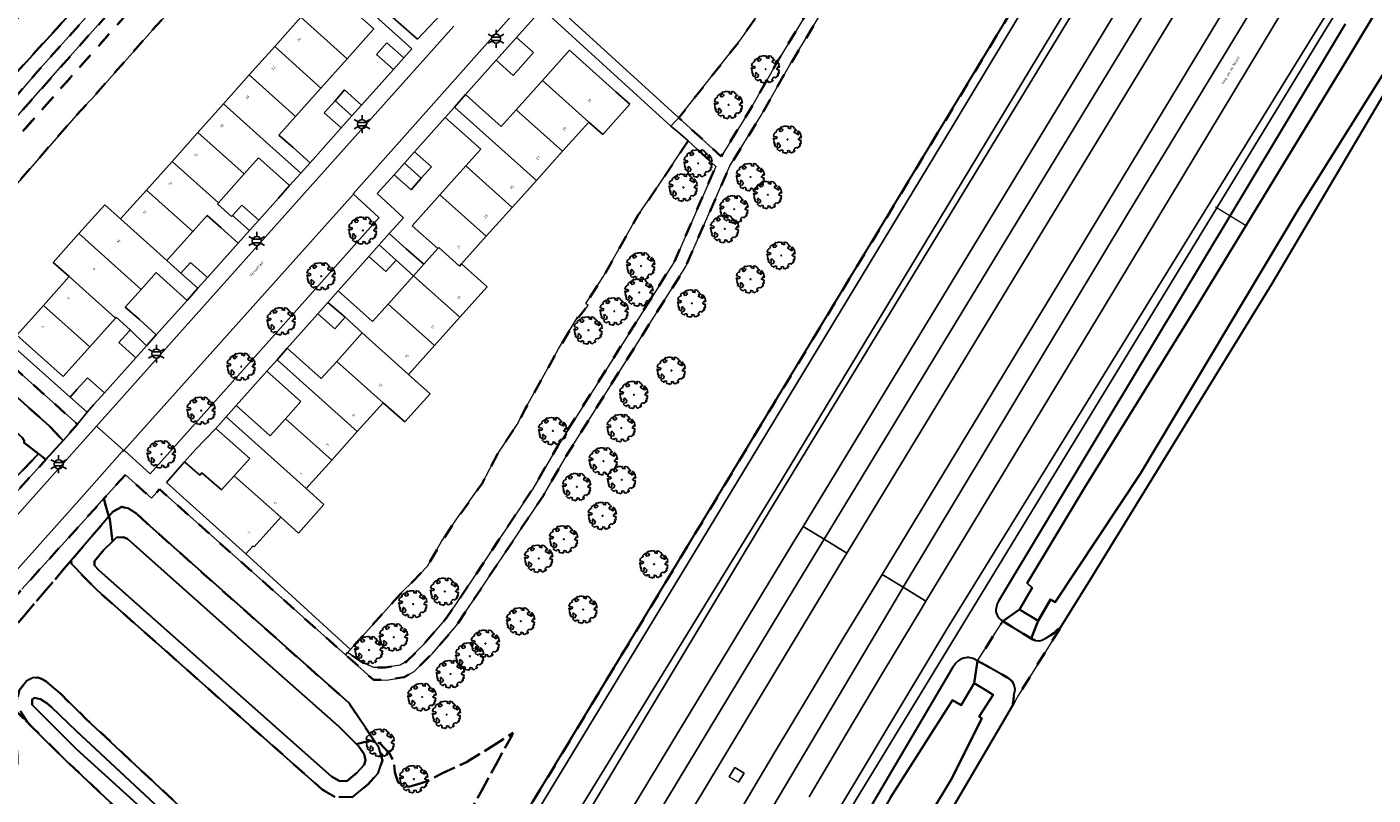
# Model space of a CAD drawing. Extents: x 105780 to 185197, y 477999 to 525027.
# Tile 211 of 256: x 108722 to 108912, y 479267 to 479376. Entities that reach past the tile are written whole.
import ezdxf
from ezdxf.enums import TextEntityAlignment as Align

# ---------------------------------------------------------------- set-up
doc = ezdxf.new("R2010")
doc.units = 0
doc.linetypes.add('XX-HIDDEN', pattern=[4, 2, -2])
for name, color, linetype, lineweight in [('B-GV-GR-BOOM-S', 252, 'Continuous', 25), ('B-GV-GR-MATERIAALGRENS-G', 252, 'XX-HIDDEN', 35), ('B-RO-IE-MEUBILAIR_WEGMEUBILAIR-S', 252, 'Continuous', 25), ('B-WE-GW-WATERGANG_SLOOT_INSTEEK-G', 252, 'Continuous', 30), ('B-XX-KG-KADASTRAAL_BEBOUWING-G', 252, 'Continuous', 20), ('B1-WE-GK-BESCHOEIING-G', 130, 'GK-BESCHOEIING', 35), ('B1-WE-GW-TALUD_KRUIN-G', 252, 'Continuous', 25), ('B1-WE-KW-KUNSTWERK_DUIKER-G', 170, 'Continuous', 18), ('B1-WE-KW-KUNSTWERK_GELUIDSWERING_SCHERM-G', 170, 'Continuous', 18), ('B1-WE-OG-BEBOUWING-T18', 7, 'Continuous', 18), ('B1-WE-OG-TERREIN_ERF-GV', 252, 'Continuous', 18), ('B1-WE-OG-TOPOGRAFIE-T18', 10, 'Continuous', 18), ('B1-WE-OG-WEG-GV', 7, 'Continuous', 18), ('B1-WE-VH-VERHARDING_ASFALT-GV', 252, 'Continuous', 18), ('B1-WE-VH-VERHARDING_BETONSTRAATSTEEN-GV', 252, 'Continuous', 18), ('B1-WE-VH-VERHARDING_HALFVERHARDING_SCHELP-GV', 252, 'Continuous', 18), ('B1-WE-VH-VERHARDING_OPEN-GV', 252, 'Continuous', 18), ('B1-WE-VH-VERHARDING_TEGEL-GV', 252, 'Continuous', 18)]:
    doc.layers.add(name, color=color, linetype=linetype, lineweight=lineweight)
doc.styles.add('NLCS-ISO', font='NLCS-ISO.ttf')
doc.styles.add('NLCS-ISO-M200-T18', font='NLCS-ISO.ttf', dxfattribs={"height": 0.36})
doc.linetypes.add('GK-BESCHOEIING', pattern='A,30,-5,[1,NLCS.SHX,S=1,R=0,X=0,Y=0],-5', length=40)

# ---------------------------------------------------------------- blocks, each defined once
blk = doc.blocks.new('B-SIE-WEG_LICHTMAST-SO')
at = {"ltscale": 0.1}
for p, q in [((-1.1, 0.63), (-2.19, 1.27)), ((0, 1.27), (0, 2.53)), ((1.1, 0.63), (2.19, 1.27)), ((-1.1, -0.63), (-2.19, -1.27)), ((0, -1.27), (0, -2.53)), ((1.1, -0.63), (2.19, -1.27))]:
    blk.add_line(p, q, dxfattribs=at)
at = {"flags": 128}
for points in [[(-1.16, 0.5), (1.16, 0.5)], [(-1.16, -0.5), (1.16, -0.5)]]:
    blk.add_lwpolyline(points, dxfattribs=at)
at = {"ltscale": 0.1}
blk.add_circle((0, 0), 1.27, dxfattribs=at)
at = {"style": 'NLCS-ISO'}
blk.add_attdef('TYPE', text='', height=1.8, dxfattribs=at).set_placement((0, 2.53), align=Align.BOTTOM_CENTER)
blk = doc.blocks.new('B-SGR-BOOM_06')
at = {"linetype": 'Continuous', "flags": 128}
blk.add_lwpolyline([(1.08, 1.41), (1.01, 1.58), (0.88, 1.63), (0.78, 1.81), (0.51, 1.88), (0.34, 1.81), (0.44, 1.71), (0.43, 1.52), (0.09, 1.59), (0.14, 1.73), (0.07, 1.88), (-0.06, 1.84), (-0.19, 1.88), (-0.46, 1.86), (-0.6, 1.79), (-0.78, 1.83), (-1.02, 1.64), (-0.85, 1.56), (-0.8, 1.46), (-0.63, 1.37), (-0.8, 1.16), (-1.02, 1.11), (-1.17, 1.24), (-1.05, 1.29), (-1.15, 1.54), (-1.45, 1.37), (-1.6, 1.21), (-1.52, 1.14), (-1.6, 1.01), (-1.77, 0.94), (-1.89, 0.82), (-2, 0.49), (-1.55, 0.37), (-1.48, 0.22), (-1.6, 0.12), (-1.8, 0.12), (-1.84, 0.22), (-2.04, 0.15), (-1.9, -0.07), (-1.97, -0.15), (-1.89, -0.22), (-1.95, -0.4), (-1.81, -0.47), (-1.89, -0.62), (-1.77, -0.64), (-1.72, -0.68), (-1.85, -0.84), (-1.57, -1.07), (-1.47, -0.97), (-1.38, -0.79), (-1.45, -0.7), (-1.37, -0.47), (-1.25, -0.54), (-1.12, -0.7), (-1, -0.8), (-1.12, -1.12), (-1.37, -1.17), (-1.47, -1.36), (-1.33, -1.51), (-1.13, -1.56), (-1.11, -1.61), (-1.08, -1.66), (-0.93, -1.49), (-0.73, -1.49), (-0.63, -1.56), (-0.68, -1.71), (-0.68, -1.84), (-0.46, -1.89), (-0.24, -1.88), (-0.19, -1.98), (-0.09, -1.86), (0.04, -1.79), (-0.02, -1.6), (0.11, -1.56), (0.31, -1.61), (0.34, -1.84), (0.46, -1.83), (0.58, -1.89), (0.83, -1.69), (0.95, -1.74), (0.93, -1.66), (1.06, -1.59), (0.96, -1.49), (0.85, -1.46), (1.03, -1.29), (1.05, -1.19), (1.26, -1.14), (1.42, -1.22), (1.51, -1.12), (1.51, -1.05), (1.65, -1.05), (1.65, -0.95), (1.78, -0.91), (1.78, -0.82), (1.63, -0.82), (1.82, -0.64), (1.7, -0.57), (1.85, -0.62), (1.9, -0.5), (1.82, -0.37), (1.93, -0.18), (1.87, -0.1), (1.7, -0.1), (1.5, 0.03), (1.63, 0.12), (1.75, 0.34), (1.82, 0.24), (1.95, 0.29), (1.87, 0.57), (1.88, 0.75), (1.8, 0.79), (1.67, 1.06), (1.53, 1.21), (1.35, 1.04), (1.47, 0.97), (1.57, 0.72), (1.41, 0.69), (1.33, 0.85), (1.2, 0.82), (1.06, 0.92), (0.9, 1.01), (0.98, 1.07), (0.93, 1.17), (1.01, 1.27), (1.15, 1.22), (1.26, 1.29)], close=True, dxfattribs=at)
blk.add_circle((0, 0), 0.06)
at = {"style": 'NLCS-ISO'}
blk.add_attdef('SOORT', text='', height=0.3, dxfattribs=at).set_placement((0, -0.36), align=Align.TOP_CENTER)

msp = doc.modelspace()

# ---------------------------------------------------------------- linework, layer by layer
at = {"layer": 'B-GV-GR-MATERIAALGRENS-G', "flags": 128}
for points in [[(108881.151, 479469.496), (108878.374, 479472.134), (108873.506, 479466.482), (108873.971, 479466.257), (108874.591, 479465.701), (108871.03, 479461.616), (108870.36, 479462.218), (108869.977, 479462.562), (108869.904, 479462.481), (108870.105, 479461.933), (108870.461, 479460.963), (108863.286, 479452.732), (108860.179, 479449.141), (108864.919, 479444.948), (108863.118, 479441.95), (108856.614, 479431.305), (108855.991, 479430.234), (108857.419, 479428.948), (108855.488, 479425.644), (108854.08, 479426.898), (108853.242, 479425.501), (108854.665, 479424.235), (108853.073, 479422.304), (108851.934, 479423.319), (108848.883, 479418.231), (108849.159, 479417.985), (108850.073, 479417.171), (108847.872, 479415.783), (108847.574, 479416.048), (108847.394, 479415.748), (108843.992, 479407.458), (108833.164, 479392.037), (108832.282, 479389.52), (108830.903, 479387.313), (108827.382, 479381.13), (108827.216, 479379.795), (108825.49, 479377.634), (108822.768, 479373.717), (108814.112, 479362.757), (108820.067, 479357.323), (108824.148, 479363.932), (108828.19, 479371.022), (108832.522, 479378.186), (108842.758, 479394.321), (108846.08, 479399.973), (108849.45, 479406.18), (108852.197, 479410.951), (108855.382, 479415.786), (108857.48, 479419.463), (108859.157, 479422.558), (108861.358, 479425.572), (108863.312, 479428.122), (108865.976, 479431.931), (108867.929, 479435.556), (108870.764, 479441.193), (108872.713, 479447.03), (108875.331, 479454.384), (108878.796, 479463.816)], [(108906.824, 479453.69), (108883.325, 479470.012), (108883.196, 479469.86), (108880.426, 479463.179), (108874.367, 479446.459), (108872.384, 479440.519), (108869.481, 479434.748), (108867.468, 479431.011), (108864.724, 479427.088), (108860.64, 479421.621), (108856.874, 479414.87), (108853.687, 479410.032), (108850.978, 479405.326), (108847.604, 479399.112), (108844.252, 479393.41), (108834.009, 479377.263), (108829.699, 479370.136), (108825.653, 479363.039), (108821.274, 479355.98), (108815.086, 479341.839), (108798.533, 479315.626), (108795.066, 479309.646), (108782.847, 479291.36), (108779.47, 479287.42), (108776.897, 479284.866), (108775.496, 479284.084), (108773.014, 479283.667), (108771.193, 479283.7), (108767.264, 479287.197), (108741.073, 479310.511), (108739.941, 479309.239), (108736.291, 479312.542), (108733.301, 479309.235), (108733.254, 479309.183), (108733.966, 479306.682), (108734.549, 479307.362), (108735.765, 479308.018), (108736.732, 479307.805), (108737.911, 479307.044), (108738.497, 479306.493), (108739.771, 479305.296), (108767.71, 479280.441), (108771.403, 479274.95), (108772.112, 479274.722), (108773.423, 479273.364), (108774.085, 479271.952), (108774.189, 479270.719), (108774.658, 479269.237), (108776.157, 479268.649), (108778.784, 479269.463), (108780.994, 479270.606), (108784.266, 479272.107), (108790.827, 479276.224), (108781.112, 479258.471), (108780.82, 479256.884), (108781.214, 479255.725), (108781.667, 479254.762), (108785.214, 479252.716), (108786.715, 479255.195), (108795.441, 479269.612), (108799.15, 479275.74), (108827.249, 479322.165), (108840.168, 479343.51), (108872.725, 479397.3), (108882.489, 479413.432)], [(108602.441, 479416.107), (108602.387, 479417.106), (108602.355, 479417.105), (108589.408, 479416.308), (108594.067, 479412.135), (108643.72, 479367.666), (108666.711, 479347.2), (108681.874, 479333.36), (108704.788, 479312.808), (108706.667, 479311.216), (108712.98, 479305.573), (108715.08, 479303.841), (108715.764, 479304.573), (108720.769, 479309.926), (108725.12, 479314.69), (108724.084, 479315.494), (108718.889, 479310.117), (108714.88, 479305.391), (108713.632, 479306.332), (108707.324, 479311.97), (108705.445, 479313.562), (108682.545, 479334.102), (108667.381, 479347.942), (108591.86, 479415.457)], [(108730.038, 479370.079), (108751.945, 479394.717), (108750.461, 479396.058), (108728.543, 479371.408), (108722.969, 479365.138), (108710.633, 479351.102), (108709.146, 479349.217), (108708.941, 479348.494), (108708.891, 479348.005), (108709.433, 479340.435), (108711.293, 479342.46), (108710.898, 479347.974), (108710.913, 479348.117), (108710.962, 479348.29), (108712.17, 479349.822), (108724.468, 479363.813)], [(108755.452, 479391.55), (108752.317, 479394.381), (108751.945, 479394.717), (108730.038, 479370.079), (108724.468, 479363.813), (108712.17, 479349.822), (108710.962, 479348.29), (108710.913, 479348.117), (108710.898, 479347.974), (108711.293, 479342.46), (108711.97, 479343.197), (108713.661, 479345.037), (108717.993, 479349.996), (108719.793, 479352.075), (108729.335, 479363.046), (108731.253, 479365.085), (108731.63, 479365.486), (108740.053, 479375.059), (108743.903, 479379.257)], [(108746.791, 479394.855), (108744.38, 479395.237), (108727.093, 479375.843), (108711.886, 479359.124), (108713.634, 479357.369), (108723.883, 479369.201)], [(108815.434, 479359.495), (108811.346, 479353.364), (108808.374, 479349.024), (108803.485, 479340.394), (108801.042, 479336.639), (108801.348, 479336.374), (108799.985, 479334.688), (108799.909, 479334.754), (108797.195, 479330.24), (108796.293, 479328.612), (108792.528, 479321.813), (108791.371, 479319.616), (108788.594, 479315.442), (108786.462, 479311.31), (108785.823, 479310.416), (108783.104, 479306.615), (108782.481, 479305.743), (108782.411, 479305.645), (108780.76, 479303.141), (108778.753, 479299.694), (108776.611, 479297.414), (108775.3, 479296.153), (108772.956, 479293.558), (108767.924, 479287.966), (108767.545, 479287.525), (108769.691, 479286.085), (108771.24, 479285.45), (108772.884, 479285.42), (108774.908, 479285.76), (108775.835, 479286.277), (108778.187, 479288.612), (108781.453, 479292.423), (108785.496, 479298.407), (108793.578, 479310.569), (108797.037, 479316.535), (108804.823, 479328.786), (108813.535, 479342.66), (108819.342, 479355.929)], [(108704.018, 479352.962), (108702.554, 479351.276), (108703.225, 479350.026), (108704.49, 479338.509), (108705.065, 479337.702), (108706.102, 479335.958), (108712.61, 479330.967), (108725.62, 479319.367), (108727.516, 479317.366), (108729.553, 479319.641), (108719.154, 479328.966), (108708.638, 479338.397), (108708.232, 479338.872), (108707.752, 479339.671), (108707.62, 479340.236), (108707.035, 479347.54), (108706.878, 479348.381), (108706.587, 479349.381), (108706.327, 479349.877), (108704.771, 479351.781)], [(108733.966, 479306.682), (108733.254, 479309.183), (108731.937, 479307.726), (108721.726, 479296.435), (108715.961, 479289.938), (108716.935, 479288.694), (108718.334, 479286.482), (108718.853, 479285.233), (108719.76, 479281.992), (108720.116, 479280.094), (108723.142, 479277.104), (108722.496, 479277.794), (108721.499, 479279.315), (108721.097, 479280.863), (108720.917, 479282.551), (108720.047, 479286.248), (108718.887, 479289.003), (108728.662, 479300.491)], [(108728.662, 479300.491), (108718.887, 479289.003), (108720.047, 479286.248), (108720.917, 479282.551), (108721.097, 479280.863), (108721.338, 479282.197), (108722.448, 479283.578), (108723.291, 479283.991), (108723.963, 479284.009), (108724.496, 479283.833), (108725.085, 479283.523), (108727.108, 479281.801), (108730.837, 479278.13), (108748.742, 479261.429), (108767.636, 479244.503), (108769.094, 479243.325), (108770.241, 479242.076), (108769.946, 479239.733), (108768.27, 479238.226), (108766.147, 479238.375), (108764.712, 479239.121), (108763.059, 479240.285), (108768.589, 479235.146), (108769.858, 479236.447), (108771.381, 479237.414), (108772.915, 479237.371), (108773.87, 479237.088), (108774.569, 479236.461), (108775.076, 479235.476), (108783.192, 479249.276), (108785.214, 479252.716), (108781.667, 479254.762), (108781.214, 479255.725), (108780.82, 479256.884), (108781.112, 479258.471), (108790.827, 479276.224), (108784.266, 479272.107), (108780.994, 479270.606), (108778.784, 479269.463), (108776.157, 479268.649), (108774.658, 479269.237), (108774.189, 479270.719), (108774.085, 479271.952), (108773.423, 479273.364), (108772.112, 479274.722), (108771.403, 479274.95), (108771.928, 479274.171), (108772.425, 479272.35), (108771.837, 479270.575), (108770.41, 479269.006), (108768.243, 479267.17), (108765.724, 479267.242), (108763.958, 479268.281), (108732.306, 479296.309), (108728.709, 479300.005)], [(108867.778, 479291.041), (108867.617, 479290.875), (108867.234, 479290.625), (108866.838, 479290.273), (108866.352, 479289.92), (108865.717, 479289.558), (108865.15, 479289.27), (108864.821, 479289.199), (108864.288, 479289.228), (108863.92, 479289.38), (108863.679, 479289.526), (108859.66, 479291.96), (108856.131, 479286.374), (108860.272, 479284.037), (108860.48, 479283.92), (108860.873, 479283.618), (108861.033, 479283.428), (108861.27, 479282.983), (108861.413, 479282.334), (108861.212, 479281.437), (108861.192, 479280.894), (108861.018, 479280.048), (108861.888, 479281.536)], [(108703.832, 479234.59), (108713.515, 479245.147), (108717.742, 479250.03), (108722.436, 479255.221), (108725.59, 479258.633), (108727.955, 479261.299), (108731.776, 479265.218), (108732.409, 479265.784), (108733.084, 479266.2), (108734.053, 479266.132), (108734.906, 479265.764), (108727.92, 479272.371), (108723.142, 479277.104), (108720.116, 479280.094), (108720.406, 479278.547), (108720.993, 479275.068), (108721.139, 479272.827), (108721.096, 479270.865), (108720.845, 479269.254), (108720.488, 479267.621), (108719.249, 479264.837), (108718.11, 479263.423), (108714.944, 479259.765), (108693.493, 479237.2), (108687.722, 479230.798), (108685.598, 479228.18), (108681.697, 479222.816), (108679.448, 479219.393), (108673.104, 479208.601), (108666.623, 479197.387), (108665.372, 479195.413), (108663.676, 479193.025), (108661.578, 479190.47), (108659.736, 479188.409), (108657.911, 479186.532), (108656.861, 479185.535), (108658.158, 479184.28), (108658.259, 479184.459), (108659.244, 479185.663), (108667.147, 479193.933), (108674.772, 479202.015), (108684.764, 479213.391), (108689.989, 479218.865)]]:
    msp.add_lwpolyline(points, close=True, dxfattribs=at)
at = {"layer": 'B-WE-GW-WATERGANG_SLOOT_INSTEEK-G', "flags": 128}
for points in [[(108982.534, 479492.618), (108955.303, 479448.682), (108925.202, 479399.475), (108908.529, 479371.673), (108887.051, 479336.41), (108871.144, 479310.695), (108863.097, 479297.28), (108863.8, 479296.63), (108862.02, 479293.6), (108864.63, 479291.99), (108866.38, 479295.02), (108867.056, 479294.609), (108879.049, 479312.736), (108901.273, 479349.903), (108915.665, 479372.88), (108918.73, 479377.58), (108918.975, 479378.712), (108950.291, 479430.802), (108969.212, 479462.195), (109000, 479512.146)], [(108711.886, 479359.124), (108727.093, 479375.843), (108744.38, 479395.237), (108745.173, 479396.127), (108745.227, 479397.528), (108742.831, 479399.747), (108741.963, 479400.436), (108741.519, 479400.601), (108741.134, 479400.394), (108740.757, 479399.992), (108740.707, 479399.502), (108740.471, 479398.714), (108740.064, 479397.966), (108739.732, 479397.357), (108738.009, 479395.22), (108731.694, 479388.499), (108715.178, 479370.093)], [(108907.83, 479375.948), (108906.83, 479374.31), (108859.05, 479294.77), (108858.97, 479294.577), (108858.899, 479294.38), (108858.836, 479294.181), (108858.782, 479293.979), (108858.736, 479293.775), (108858.699, 479293.569), (108858.688, 479293.47), (108858.687, 479293.37), (108858.694, 479293.27), (108858.722, 479293.122), (108858.816, 479292.878), (108858.923, 479292.683), (108859.051, 479292.5), (108859.201, 479292.327), (108859.373, 479292.166), (108859.66, 479291.96), (108862.02, 479293.6), (108863.8, 479296.63), (108863.097, 479297.28), (108871.144, 479310.695), (108887.051, 479336.41), (108908.529, 479371.673), (108925.202, 479399.475)], [(108915.665, 479372.88), (108901.273, 479349.903), (108879.049, 479312.736), (108867.056, 479294.609), (108866.38, 479295.02), (108864.63, 479291.99), (108863.679, 479289.526), (108863.92, 479289.38), (108864.288, 479289.228), (108864.821, 479289.199), (108865.15, 479289.27), (108865.717, 479289.558), (108866.352, 479289.92), (108866.838, 479290.273), (108867.234, 479290.625), (108867.617, 479290.875), (108867.778, 479291.041), (108871.956, 479297.784), (108897.557, 479339.448), (108915.609, 479370.022)], [(108718.889, 479310.117), (108724.084, 479315.494), (108721.994, 479317.075)], [(108768.243, 479267.17), (108770.41, 479269.006), (108771.837, 479270.575), (108772.425, 479272.35), (108771.928, 479274.171), (108771.403, 479274.95), (108770.731, 479275.167), (108768.785, 479274.646), (108769.097, 479274.335), (108769.848, 479273.219), (108770.068, 479272.413), (108769.845, 479271.739), (108768.839, 479270.633), (108767.444, 479269.451), (108766.369, 479269.482), (108765.291, 479270.116), (108732.595, 479299.068), (108731.954, 479299.796), (108731.935, 479300.414), (108733.237, 479301.968), (108734.485, 479303.18), (108734.078, 479306.29), (108733.966, 479306.682), (108728.662, 479300.491), (108728.709, 479300.005), (108732.306, 479296.309), (108763.958, 479268.281), (108765.724, 479267.242)], [(108831.951, 479230.377), (108861.018, 479280.048), (108861.192, 479280.894), (108861.212, 479281.437), (108861.413, 479282.334), (108861.27, 479282.983), (108861.033, 479283.428), (108860.873, 479283.618), (108860.48, 479283.92), (108860.272, 479284.037), (108856.131, 479286.374), (108855.63, 479283.25), (108856.592, 479282.663), (108857.188, 479282.297), (108858.33, 479281.6), (108856.35, 479278.54), (108856.744, 479278.28), (108852.404, 479269.685), (108823.62, 479221.847)], [(108843.894, 479267.155), (108852.593, 479280.841), (108853.82, 479280.15), (108855.63, 479283.25), (108856.131, 479286.374), (108855.52, 479286.68), (108855.313, 479286.758), (108855.098, 479286.81), (108854.878, 479286.836), (108854.65, 479286.837), (108854.422, 479286.812), (108854.2, 479286.76), (108853.898, 479286.649), (108853.614, 479286.499), (108853.353, 479286.312), (108853.083, 479286.063), (108852.882, 479285.772), (108852.64, 479285.48), (108835.475, 479256.335)], [(108721.499, 479279.315), (108722.496, 479277.794), (108723.142, 479277.104), (108727.92, 479272.371), (108734.906, 479265.764), (108735.959, 479264.853), (108737.976, 479263.107), (108763.059, 479240.285), (108764.712, 479239.121), (108766.147, 479238.375), (108768.27, 479238.226), (108769.946, 479239.733), (108770.241, 479242.076), (108769.094, 479243.325), (108767.636, 479244.503), (108748.742, 479261.429), (108730.837, 479278.13), (108727.108, 479281.801), (108725.085, 479283.523), (108724.496, 479283.833), (108723.963, 479284.009), (108723.291, 479283.991), (108722.448, 479283.578), (108721.338, 479282.197)]]:
    msp.add_lwpolyline(points, dxfattribs=at)
for points in [[(108712.61, 479330.967), (108706.102, 479335.958), (108705.065, 479337.702), (108704.49, 479338.509), (108703.225, 479350.026), (108702.554, 479351.276), (108700.748, 479348.776), (108702.06, 479335.93), (108702.656, 479335.086), (108721.793, 479317.768), (108722.052, 479317.305), (108721.994, 479317.075), (108724.084, 479315.494), (108725.12, 479314.69), (108727.516, 479317.366), (108725.62, 479319.367)], [(108739.771, 479305.296), (108738.497, 479306.493), (108737.911, 479307.044), (108736.732, 479307.805), (108735.765, 479308.018), (108734.549, 479307.362), (108733.966, 479306.682), (108734.078, 479306.29), (108734.485, 479303.18), (108735.021, 479303.7), (108735.98, 479303.746), (108736.605, 479303.537), (108754.613, 479287.47), (108766.31, 479277.112), (108768.785, 479274.646), (108770.731, 479275.167), (108771.403, 479274.95), (108767.71, 479280.441)], [(108754.613, 479287.47), (108736.605, 479303.537), (108735.98, 479303.746), (108735.021, 479303.7), (108734.485, 479303.18), (108733.237, 479301.968), (108731.935, 479300.414), (108731.954, 479299.796), (108732.595, 479299.068), (108765.291, 479270.116), (108766.369, 479269.482), (108767.444, 479269.451), (108768.839, 479270.633), (108769.845, 479271.739), (108770.068, 479272.413), (108769.848, 479273.219), (108769.097, 479274.335), (108768.785, 479274.646), (108766.31, 479277.112)], [(108859.66, 479291.96), (108863.679, 479289.526), (108864.63, 479291.99), (108862.02, 479293.6)], [(108853.82, 479280.15), (108852.593, 479280.841), (108843.894, 479267.155), (108830.87, 479244.334), (108824.815, 479233.128), (108821.982, 479226.788), (108820.641, 479222.807), (108820.344, 479221.804), (108820.449, 479221.084), (108820.918, 479220.789), (108821.587, 479220.6), (108822.516, 479220.628), (108823.125, 479220.779), (108823.139, 479220.809), (108823.62, 479221.847), (108852.404, 479269.685), (108856.744, 479278.28), (108856.35, 479278.54), (108858.33, 479281.6), (108857.188, 479282.297), (108856.592, 479282.663), (108855.63, 479283.25)], [(108723.495, 479281.158), (108724.349, 479280.989), (108725.218, 479280.409), (108725.902, 479279.846), (108729.355, 479276.542), (108747.277, 479259.825), (108766.245, 479242.832), (108767.578, 479241.764), (108767.96, 479241.348), (108767.892, 479240.807), (108767.503, 479240.457), (108766.749, 479240.51), (108765.843, 479240.981), (108764.423, 479241.981), (108745.473, 479259.359), (108729.419, 479273.944), (108723.183, 479280.171), (108723.175, 479280.92)], [(108729.355, 479276.542), (108725.902, 479279.846), (108725.218, 479280.409), (108724.349, 479280.989), (108723.495, 479281.158), (108723.175, 479280.92), (108723.183, 479280.171), (108729.419, 479273.944), (108745.473, 479259.359), (108764.423, 479241.981), (108765.843, 479240.981), (108766.749, 479240.51), (108767.503, 479240.457), (108767.892, 479240.807), (108767.96, 479241.348), (108767.578, 479241.764), (108766.245, 479242.832), (108747.277, 479259.825)]]:
    msp.add_lwpolyline(points, close=True, dxfattribs=at)
at = {"layer": 'B-XX-KG-KADASTRAAL_BEBOUWING-G', "flags": 128}
for points in [[(108764.7, 479381.082), (108762.624, 479382.937), (108758.992, 479378.725), (108760.959, 479376.894), (108767.47, 479371.055), (108771.222, 479375.254)], [(108760.959, 479376.894), (108757.281, 479372.778), (108763.79, 479366.937), (108767.47, 479371.055)], [(108773.97, 479369.535), (108775.434, 479371.173), (108773.048, 479373.306), (108771.584, 479371.667)], [(108791.299, 479374.053), (108788.433, 479370.844), (108790.82, 479368.713), (108793.685, 479371.921)], [(108757.281, 479372.778), (108753.71, 479368.781), (108760.232, 479362.954), (108763.79, 479366.937)], [(108794.924, 479368.002), (108801.439, 479362.167), (108803.415, 479360.398), (108807.227, 479364.654), (108805.251, 479366.424), (108798.736, 479372.259)], [(108760.232, 479362.954), (108753.71, 479368.781), (108750.091, 479364.731), (108756.59, 479358.877), (108760.942, 479354.955), (108762.255, 479356.425), (108759.869, 479358.557), (108757.886, 479360.328)], [(108794.924, 479368.002), (108791.245, 479363.894), (108797.76, 479358.059), (108801.439, 479362.167)], [(108765.769, 479365.16), (108768.151, 479363.023), (108769.504, 479364.537), (108767.118, 479366.669)], [(108791.245, 479363.894), (108789.14, 479361.543), (108786.516, 479363.892), (108784.129, 479366.024), (108782.561, 479364.268), (108794.081, 479353.951), (108797.76, 479358.059)], [(108750.091, 479364.731), (108746.472, 479360.68), (108752.994, 479354.853), (108755.018, 479357.118), (108757, 479355.347), (108759.387, 479353.215), (108760.942, 479354.955), (108756.59, 479358.877)], [(108765.769, 479365.16), (108764.249, 479363.459), (108766.635, 479361.326), (108768.151, 479363.023)], [(108782.561, 479364.268), (108781.257, 479362.808), (108783.644, 479360.676), (108786.263, 479358.331), (108784.159, 479355.982), (108790.671, 479350.143), (108794.081, 479353.951)], [(108746.472, 479360.68), (108742.853, 479356.63), (108749.376, 479350.803), (108752.994, 479354.853)], [(108742.853, 479356.63), (108739.235, 479352.58), (108745.757, 479346.753), (108747.79, 479349.028), (108749.772, 479347.258), (108752.158, 479345.126), (108753.744, 479346.9), (108751.357, 479349.032), (108751.211, 479348.868), (108749.228, 479350.639), (108749.376, 479350.803)], [(108775.517, 479356.379), (108774.068, 479354.757), (108776.454, 479352.625), (108777.903, 479354.247)], [(108776.953, 479357.987), (108775.517, 479356.379), (108777.903, 479354.247), (108779.34, 479355.856)], [(108784.159, 479355.982), (108780.516, 479351.913), (108787.038, 479346.086), (108790.671, 479350.143)], [(108739.235, 479352.58), (108735.616, 479348.529), (108742.124, 479342.686), (108745.757, 479346.753)], [(108780.516, 479351.913), (108776.625, 479347.568), (108780.215, 479344.353), (108780.348, 479344.502), (108783.295, 479341.906), (108783.568, 479342.211), (108787.038, 479346.086)], [(108735.616, 479348.529), (108733.393, 479350.525), (108729.76, 479346.478), (108731.997, 479344.479), (108738.486, 479338.614), (108740.596, 479340.976), (108742.577, 479339.206), (108744.963, 479337.074), (108746.481, 479338.773), (108744.077, 479340.884), (108742.124, 479342.686)], [(108751.357, 479349.032), (108753.744, 479346.9), (108755.034, 479348.343), (108752.647, 479350.476)], [(108731.997, 479344.479), (108729.76, 479346.478), (108726.141, 479342.427), (108728.378, 479340.428), (108734.886, 479334.585), (108735.013, 479334.728), (108736.95, 479332.91), (108739.244, 479330.674), (108740.637, 479332.232), (108738.25, 479334.364), (108736.269, 479336.134), (108738.486, 479338.614)], [(108773.405, 479346.471), (108771.978, 479344.868), (108774.364, 479342.736), (108776.81, 479340.551), (108778.243, 479342.151), (108775.795, 479344.343)], [(108771.978, 479344.868), (108770.534, 479343.247), (108772.924, 479341.119), (108774.364, 479342.736)], [(108783.568, 479342.211), (108783.295, 479341.906), (108780.348, 479344.502), (108780.215, 479344.353), (108778.243, 479342.151), (108776.81, 479340.551), (108783.332, 479334.723), (108787.159, 479338.996)], [(108744.077, 479340.884), (108746.481, 479338.773), (108747.825, 479340.277), (108745.439, 479342.409)], [(108728.378, 479340.428), (108724.759, 479336.378), (108731.281, 479330.551), (108734.886, 479334.585)], [(108776.81, 479340.551), (108773.229, 479336.551), (108779.74, 479330.712), (108783.332, 479334.723)], [(108773.229, 479336.551), (108771.037, 479334.104), (108766.222, 479338.403), (108764.776, 479336.779), (108767.201, 479334.691), (108769.595, 479332.493), (108776.108, 479326.656), (108779.74, 479330.712)], [(108724.759, 479336.378), (108721.007, 479332.178), (108727.529, 479326.351), (108731.281, 479330.551)], [(108764.776, 479336.779), (108763.358, 479335.186), (108765.748, 479333.058), (108767.201, 479334.691)], [(108736.95, 479332.91), (108736.862, 479332.812), (108735.375, 479331.147), (108737.761, 479329.014), (108739.244, 479330.674)], [(108776.108, 479326.656), (108769.595, 479332.493), (108766.004, 479328.484), (108772.54, 479322.67), (108775.581, 479319.999), (108777.737, 479322.361), (108779.147, 479323.935)], [(108766.004, 479328.484), (108763.843, 479326.071), (108759.052, 479330.35), (108757.612, 479328.733), (108768.905, 479318.612), (108772.54, 479322.67)], [(108757.612, 479328.733), (108756.188, 479327.133), (108760.97, 479322.863), (108758.788, 479320.426), (108765.311, 479314.599), (108768.905, 479318.612)], [(108733.328, 479324.054), (108730.942, 479326.186), (108729.478, 479324.547), (108728.506, 479323.459), (108730.901, 479321.337), (108731.864, 479322.415)], [(108758.788, 479320.426), (108756.65, 479318.039), (108751.882, 479322.297), (108750.45, 479320.689), (108761.721, 479310.59), (108765.311, 479314.599)], [(108750.45, 479320.689), (108749.012, 479319.073), (108753.771, 479314.824), (108751.602, 479312.402), (108758.126, 479306.575), (108760.611, 479304.35), (108764.206, 479308.365), (108761.721, 479310.59)], [(108751.602, 479312.402), (108749.817, 479310.409), (108747.046, 479312.802), (108746.762, 479312.479), (108744.597, 479314.349), (108742.052, 479311.453), (108753.218, 479301.436), (108754.238, 479302.526), (108754.383, 479302.396), (108758.126, 479306.575)]]:
    msp.add_lwpolyline(points, close=True, dxfattribs=at)
at = {"layer": 'B1-WE-GK-BESCHOEIING-G', "flags": 128}
msp.add_lwpolyline([(108864.63, 479291.991), (108866.38, 479295.02)], dxfattribs=at)
at = {"layer": 'B1-WE-GW-TALUD_KRUIN-G', "flags": 128}
msp.add_lwpolyline([(108905.278, 479377.5), (108904.18, 479375.69), (108851.79, 479290.84), (108831.65, 479257.19), (108830.441, 479255.158), (108829.641, 479253.799), (108829.503, 479253.564), (108829.241, 479253.119), (108828.051, 479251.075), (108827.658, 479250.392), (108827.465, 479250.056), (108826.872, 479249.025), (108825.702, 479246.97), (108823.308, 479242.729), (108821.718, 479239.898), (108821.443, 479239.408), (108820.924, 479238.483), (108818.549, 479234.231), (108817.761, 479232.812), (108817.362, 479232.093), (108816.185, 479229.973), (108813.83, 479225.71)], dxfattribs=at)
at = {"layer": 'B1-WE-KW-KUNSTWERK_DUIKER-G', "flags": 128}
msp.add_lwpolyline([(108893.88, 479347.58), (108889.611, 479350.182)], dxfattribs=at)
at = {"layer": 'B1-WE-KW-KUNSTWERK_GELUIDSWERING_SCHERM-G', "flags": 128}
msp.add_lwpolyline([(109084.913, 479894.106), (109087.387, 479882.429), (109088.051, 479876.311), (109088.681, 479870.499), (109090.926, 479850.615), (109091.51, 479834.66), (109089.363, 479806.742), (109086.417, 479782.95), (109078.796, 479751.992), (109071.562, 479733.324), (109061.648, 479711.515), (109052.281, 479693.859), (109048.125, 479687.028), (109027.448, 479652.793), (108992.175, 479594.691), (108925.826, 479485.303), (108904.859, 479450.616), (108882.383, 479413.433), (108785.109, 479252.717), (108784.36, 479251.444), (108774.971, 479235.477), (108772.789, 479232.101), (108771.5, 479228.279), (108764.12, 479209.704)], dxfattribs=at)
at = {"layer": 'B1-WE-OG-TERREIN_ERF-GV', "flags": 128}
for points in [[(108788.429, 479386.194), (108814.112, 479362.757), (108822.768, 479373.717), (108825.49, 479377.634)], [(108764.7, 479381.082), (108771.222, 479375.254), (108767.47, 479371.055), (108763.79, 479366.937), (108760.232, 479362.954), (108757.886, 479360.328), (108759.869, 479358.557), (108762.255, 479356.425), (108766.635, 479361.326), (108764.249, 479363.459), (108765.769, 479365.16), (108767.118, 479366.669), (108769.504, 479364.537), (108773.97, 479369.535), (108771.584, 479371.667), (108773.048, 479373.306), (108775.434, 479371.173), (108776.568, 479372.442), (108766.804, 479381.295)], [(108743.903, 479379.257), (108740.053, 479375.059), (108731.63, 479365.486), (108731.253, 479365.085), (108729.335, 479363.046), (108719.793, 479352.075)], [(108709.433, 479340.435), (108728.506, 479323.459), (108729.478, 479324.547), (108730.942, 479326.186), (108733.328, 479324.054), (108737.761, 479329.014), (108735.375, 479331.147), (108736.862, 479332.812), (108736.95, 479332.91), (108735.013, 479334.728), (108734.886, 479334.585), (108731.281, 479330.551), (108727.529, 479326.351), (108721.007, 479332.178), (108724.759, 479336.378), (108728.378, 479340.428), (108726.141, 479342.427), (108729.76, 479346.478), (108733.393, 479350.525), (108735.616, 479348.529), (108739.235, 479352.58), (108742.853, 479356.63), (108746.472, 479360.68), (108750.091, 479364.731), (108753.71, 479368.781), (108757.281, 479372.778), (108760.959, 479376.894)]]:
    msp.add_lwpolyline(points, dxfattribs=at)
for points in [[(108791.371, 479319.616), (108792.528, 479321.813), (108796.293, 479328.612), (108797.195, 479330.24), (108799.909, 479334.754), (108799.985, 479334.688), (108801.348, 479336.374), (108801.042, 479336.639), (108803.485, 479340.394), (108808.374, 479349.024), (108811.346, 479353.364), (108815.434, 479359.495), (108813.957, 479360.767), (108813.01, 479361.583), (108794.903, 479378.089), (108791.299, 479374.053), (108793.685, 479371.921), (108790.82, 479368.713), (108788.433, 479370.844), (108784.129, 479366.024), (108786.516, 479363.892), (108789.14, 479361.543), (108791.245, 479363.894), (108794.924, 479368.002), (108798.736, 479372.259), (108805.251, 479366.424), (108807.227, 479364.654), (108803.415, 479360.398), (108801.439, 479362.167), (108797.76, 479358.059), (108794.081, 479353.951), (108790.671, 479350.143), (108787.038, 479346.086), (108783.568, 479342.211), (108787.159, 479338.996), (108783.332, 479334.723), (108779.74, 479330.712), (108776.108, 479326.656), (108779.147, 479323.935), (108777.737, 479322.361), (108775.581, 479319.999), (108772.54, 479322.67), (108768.905, 479318.612), (108765.311, 479314.599), (108761.721, 479310.59), (108764.206, 479308.365), (108760.611, 479304.35), (108758.126, 479306.575), (108754.383, 479302.396), (108754.238, 479302.526), (108753.218, 479301.436), (108767.924, 479287.966), (108772.956, 479293.558), (108775.3, 479296.153), (108776.611, 479297.414), (108778.753, 479299.694), (108780.76, 479303.141), (108782.411, 479305.645), (108782.481, 479305.743), (108783.104, 479306.615), (108785.823, 479310.416), (108786.462, 479311.31), (108788.594, 479315.442)], [(108784.159, 479355.982), (108786.263, 479358.331), (108783.644, 479360.676), (108781.257, 479362.808), (108776.953, 479357.987), (108779.34, 479355.856), (108777.903, 479354.247), (108776.454, 479352.625), (108774.068, 479354.757), (108771.718, 479352.126), (108775.394, 479348.704), (108773.405, 479346.471), (108775.795, 479344.343), (108778.243, 479342.151), (108780.215, 479344.353), (108776.625, 479347.568), (108780.516, 479351.913)], [(108757, 479355.347), (108755.018, 479357.118), (108752.994, 479354.853), (108749.376, 479350.803), (108749.228, 479350.639), (108751.211, 479348.868), (108751.357, 479349.032), (108752.647, 479350.476), (108755.034, 479348.343), (108757.8, 479351.438), (108759.387, 479353.215)], [(108752.158, 479345.126), (108749.772, 479347.258), (108747.79, 479349.028), (108745.757, 479346.753), (108742.124, 479342.686), (108744.077, 479340.884), (108745.439, 479342.409), (108747.825, 479340.277)], [(108776.81, 479340.551), (108774.364, 479342.736), (108772.924, 479341.119), (108770.534, 479343.247), (108766.222, 479338.403), (108771.037, 479334.104), (108773.229, 479336.551)], [(108742.577, 479339.206), (108740.596, 479340.976), (108738.486, 479338.614), (108736.269, 479336.134), (108738.25, 479334.364), (108740.637, 479332.232), (108744.963, 479337.074)], [(108769.595, 479332.493), (108767.201, 479334.691), (108765.748, 479333.058), (108763.358, 479335.186), (108759.052, 479330.35), (108763.843, 479326.071), (108766.004, 479328.484)], [(108760.97, 479322.863), (108756.188, 479327.133), (108751.882, 479322.297), (108756.65, 479318.039), (108758.788, 479320.426)], [(108749.012, 479319.073), (108746.159, 479316.1), (108744.597, 479314.349), (108746.762, 479312.479), (108747.046, 479312.802), (108749.817, 479310.409), (108751.602, 479312.402), (108753.771, 479314.824)], [(108823.3, 479270.59), (108821.999, 479271.37), (108821.219, 479270.07), (108822.52, 479269.29)]]:
    msp.add_lwpolyline(points, close=True, dxfattribs=at)
at = {"layer": 'B1-WE-OG-WEG-GV', "flags": 128}
for points in [[(108788.564, 479255.882), (108816.238, 479301.466), (108851.18, 479359.218), (108873.747, 479396.679), (108872.725, 479397.3), (108840.168, 479343.51), (108827.249, 479322.165), (108799.15, 479275.74), (108795.441, 479269.612), (108786.715, 479255.195)], [(108790.14, 479249.09), (108827.62, 479310.24), (108878.237, 479393.947), (108873.747, 479396.679), (108851.18, 479359.218), (108816.238, 479301.466), (108788.564, 479255.882)], [(108795.83, 479246.17), (108813.057, 479274.673), (108830.31, 479303.16), (108831.594, 479305.271), (108856.366, 479345.996), (108882.36, 479388.87), (108882.931, 479389.808), (108883.502, 479390.745), (108879.152, 479393.391), (108826.12, 479306.22), (108793.17, 479251.38)], [(108823.022, 479265.792), (108827.664, 479273.616), (108832.336, 479281.422), (108837.038, 479289.21), (108841.77, 479296.98), (108842.703, 479298.519), (108867.636, 479339.634), (108893.438, 479382.327), (108894.488, 479384.063), (108889.636, 479387.014), (108888.44, 479385.04), (108862.646, 479342.489), (108837.748, 479301.53), (108836.8, 479299.97), (108810.62, 479256.5)], [(108831.65, 479257.19), (108851.79, 479290.84), (108904.18, 479375.69), (108905.278, 479377.5), (108900.562, 479380.369), (108900.066, 479379.534), (108899.57, 479378.7), (108873.926, 479336.144), (108848.862, 479294.776), (108848.18, 479293.65), (108842.913, 479284.857), (108837.663, 479276.053), (108832.431, 479267.239)], [(108832.77, 479256.53), (108853.16, 479290.01), (108905.16, 479375.32), (108906.164, 479376.961), (108905.278, 479377.5), (108904.18, 479375.69), (108851.79, 479290.84), (108831.65, 479257.19)], [(108906.164, 479376.961), (108905.16, 479375.32), (108853.16, 479290.01), (108832.77, 479256.53)], [(108835.475, 479256.335), (108852.64, 479285.48), (108852.882, 479285.772), (108853.083, 479286.063), (108853.353, 479286.312), (108853.614, 479286.499), (108853.898, 479286.649), (108854.2, 479286.76), (108854.422, 479286.812), (108854.65, 479286.837), (108854.878, 479286.836), (108855.098, 479286.81), (108855.313, 479286.758), (108855.52, 479286.68), (108856.131, 479286.374), (108859.66, 479291.96), (108859.373, 479292.166), (108859.201, 479292.327), (108859.051, 479292.5), (108858.923, 479292.683), (108858.816, 479292.878), (108858.722, 479293.122), (108858.694, 479293.27), (108858.687, 479293.37), (108858.688, 479293.47), (108858.699, 479293.569), (108858.736, 479293.775), (108858.782, 479293.979), (108858.836, 479294.181), (108858.899, 479294.38), (108858.97, 479294.577), (108859.05, 479294.77), (108906.83, 479374.31), (108907.83, 479375.948)]]:
    msp.add_lwpolyline(points, dxfattribs=at)
for points in [[(108879.152, 479393.391), (108878.237, 479393.947), (108827.62, 479310.24), (108790.14, 479249.09), (108788.851, 479246.866), (108787.74, 479245.034), (108786.638, 479243.197), (108785.543, 479241.355), (108784.456, 479239.508), (108783.378, 479237.657), (108782.795, 479236.64), (108782.219, 479235.619), (108781.651, 479234.594), (108781.092, 479233.564), (108780.54, 479232.53), (108774.08, 479220.29), (108769.293, 479211.119), (108771.475, 479209.676), (108775.899, 479217.973), (108780.28, 479226.292), (108784.619, 479234.633), (108788.916, 479242.995), (108793.17, 479251.38), (108826.12, 479306.22)], [(108821.219, 479270.07), (108821.999, 479271.37), (108823.3, 479270.59), (108822.52, 479269.29)]]:
    msp.add_lwpolyline(points, close=True, dxfattribs=at)
at = {"layer": 'B1-WE-VH-VERHARDING_ASFALT-GV', "flags": 128}
for points in [[(108710.633, 479351.102), (108722.969, 479365.138), (108728.543, 479371.408), (108750.461, 479396.058)], [(108746.791, 479394.855), (108723.883, 479369.201), (108713.634, 479357.369)], [(108719.154, 479328.966), (108729.553, 479319.641), (108730.901, 479321.337), (108728.506, 479323.459), (108709.433, 479340.435)], [(108810.62, 479256.5), (108836.8, 479299.97), (108837.748, 479301.53), (108834.549, 479303.475), (108828.452, 479293.444), (108808.037, 479259.613)], [(108826.308, 479264.117), (108844.66, 479295.067), (108845.657, 479296.724), (108842.703, 479298.519), (108841.77, 479296.98), (108837.038, 479289.21), (108832.336, 479281.422), (108827.664, 479273.616), (108823.022, 479265.792)], [(108832.431, 479267.239), (108837.663, 479276.053), (108842.913, 479284.857), (108848.18, 479293.65), (108848.862, 479294.776), (108845.657, 479296.724), (108844.66, 479295.067), (108826.308, 479264.117)]]:
    msp.add_lwpolyline(points, dxfattribs=at)
for points in [[(108886.503, 479388.92), (108883.502, 479390.745), (108882.931, 479389.808), (108882.36, 479388.87), (108856.366, 479345.996), (108831.594, 479305.271), (108834.549, 479303.475), (108859.092, 479343.854)], [(108889.636, 479387.014), (108886.503, 479388.92), (108859.092, 479343.854), (108834.549, 479303.475), (108837.748, 479301.53), (108862.646, 479342.489), (108888.44, 479385.04)], [(108897.337, 479382.33), (108894.488, 479384.063), (108893.438, 479382.327), (108867.636, 479339.634), (108842.703, 479298.519), (108845.657, 479296.724), (108877.363, 479349.421)], [(108900.562, 479380.369), (108897.337, 479382.33), (108877.363, 479349.421), (108845.657, 479296.724), (108848.862, 479294.776), (108873.926, 479336.144), (108899.57, 479378.7), (108900.066, 479379.534)], [(108730.103, 479309.34), (108730.865, 479310.192), (108735.815, 479315.798), (108736.052, 479315.953), (108732.223, 479319.378), (108712.474, 479297.302), (108711.204, 479295.998), (108710.008, 479294.948), (108708.739, 479294.504), (108706.247, 479294.233), (108705.176, 479294.447), (108704.135, 479294.862), (108711.188, 479288.556), (108712.304, 479289.647), (108714.91, 479292.36)], [(108834.549, 479303.475), (108831.594, 479305.271), (108830.31, 479303.16), (108813.057, 479274.673), (108795.83, 479246.17), (108792.719, 479240.788), (108791.148, 479238.108), (108790.27, 479236.61), (108789.576, 479235.424), (108787.537, 479231.992), (108787.03, 479231.139), (108786.401, 479230.079), (108785.692, 479228.902), (108784.794, 479227.409), (108783.195, 479224.753), (108779.957, 479219.445), (108783.211, 479217.656), (108786.247, 479222.715), (108800.847, 479247.562), (108808.037, 479259.613), (108828.452, 479293.444)]]:
    msp.add_lwpolyline(points, close=True, dxfattribs=at)
at = {"layer": 'B1-WE-VH-VERHARDING_BETONSTRAATSTEEN-GV', "flags": 128}
for points in [[(108771.203, 479386.124), (108767.764, 479382.318), (108777.37, 479373.798), (108780.71, 479377.328)], [(108758.489, 479333.61), (108771.938, 479348.669), (108771.868, 479348.797), (108768.384, 479352.007), (108736.052, 479315.953), (108736.253, 479315.86), (108739.786, 479312.667)]]:
    msp.add_lwpolyline(points, close=True, dxfattribs=at)
msp.add_lwpolyline([(108782.454, 479375.649), (108759.498, 479349.933), (108732.223, 479319.378), (108736.052, 479315.953), (108768.384, 479352.007), (108768.364, 479352.121), (108792.446, 479379.231)], dxfattribs=at)
at = {"layer": 'B1-WE-VH-VERHARDING_HALFVERHARDING_SCHELP-GV', "flags": 128}
msp.add_lwpolyline([(108832.522, 479378.186), (108828.19, 479371.022), (108824.148, 479363.932), (108820.067, 479357.323), (108814.112, 479362.757), (108813.608, 479362.22), (108813.01, 479361.583), (108813.957, 479360.767), (108815.434, 479359.495), (108819.342, 479355.929), (108813.535, 479342.66), (108804.823, 479328.786), (108797.037, 479316.535), (108793.578, 479310.569), (108785.496, 479298.407), (108781.453, 479292.423), (108778.187, 479288.612), (108775.835, 479286.277), (108774.908, 479285.76), (108772.884, 479285.42), (108771.24, 479285.45), (108769.691, 479286.085), (108767.545, 479287.525), (108767.264, 479287.197), (108771.193, 479283.7), (108773.014, 479283.667), (108775.496, 479284.084), (108776.897, 479284.866), (108779.47, 479287.42), (108782.847, 479291.36), (108795.066, 479309.646), (108798.533, 479315.626), (108815.086, 479341.839), (108821.274, 479355.98), (108825.653, 479363.039), (108829.699, 479370.136), (108834.009, 479377.263)], dxfattribs=at)
at = {"layer": 'B1-WE-VH-VERHARDING_OPEN-GV', "flags": 128}
msp.add_lwpolyline([(108915.609, 479370.022), (108897.557, 479339.448), (108871.956, 479297.784), (108867.778, 479291.041), (108861.888, 479281.536), (108861.018, 479280.048), (108831.951, 479230.377), (108827.127, 479222.922), (108826.759, 479222.414), (108826.071, 479221.463), (108825.601, 479220.607), (108825.178, 479219.955), (108834.851, 479210.612), (108862.112, 479185.717), (108929.765, 479124.755)], dxfattribs=at)
at = {"layer": 'B1-WE-VH-VERHARDING_TEGEL-GV', "flags": 128}
for points in [[(108721.726, 479296.435), (108731.937, 479307.726), (108733.254, 479309.183), (108733.301, 479309.235), (108736.291, 479312.542), (108739.941, 479309.239), (108741.073, 479310.511), (108767.264, 479287.197), (108767.545, 479287.525), (108767.924, 479287.966), (108753.218, 479301.436), (108742.052, 479311.453), (108744.597, 479314.349), (108746.159, 479316.1), (108749.012, 479319.073), (108750.45, 479320.689), (108751.882, 479322.297), (108756.188, 479327.133), (108757.612, 479328.733), (108759.052, 479330.35), (108763.358, 479335.186), (108764.776, 479336.779), (108766.222, 479338.403), (108770.534, 479343.247), (108771.978, 479344.868), (108773.405, 479346.471), (108775.394, 479348.704), (108771.718, 479352.126), (108774.068, 479354.757), (108775.517, 479356.379), (108776.953, 479357.987), (108781.257, 479362.808), (108782.561, 479364.268), (108784.129, 479366.024), (108788.433, 479370.844), (108791.299, 479374.053), (108794.903, 479378.089), (108813.01, 479361.583), (108813.608, 479362.22), (108814.112, 479362.757), (108788.429, 479386.194)], [(108766.804, 479381.295), (108776.568, 479372.442), (108775.434, 479371.173), (108773.97, 479369.535), (108769.504, 479364.537), (108768.151, 479363.023), (108766.635, 479361.326), (108762.255, 479356.425), (108760.942, 479354.955), (108759.387, 479353.215), (108757.8, 479351.438), (108755.034, 479348.343), (108753.744, 479346.9), (108752.158, 479345.126), (108747.825, 479340.277), (108746.481, 479338.773), (108744.963, 479337.074), (108740.637, 479332.232), (108739.244, 479330.674), (108737.761, 479329.014), (108733.328, 479324.054), (108731.864, 479322.415), (108730.901, 479321.337), (108729.553, 479319.641), (108727.516, 479317.366), (108725.12, 479314.69), (108720.769, 479309.926)], [(108780.71, 479377.328), (108777.37, 479373.798), (108767.764, 479382.318)], [(108792.446, 479379.231), (108768.364, 479352.121), (108768.384, 479352.007), (108771.868, 479348.797), (108771.938, 479348.669), (108758.489, 479333.61), (108739.786, 479312.667), (108736.253, 479315.86), (108736.052, 479315.953), (108735.815, 479315.798), (108730.865, 479310.192), (108730.103, 479309.34), (108714.91, 479292.36)], [(108712.474, 479297.302), (108732.223, 479319.378), (108759.498, 479349.933), (108782.454, 479375.649)]]:
    msp.add_lwpolyline(points, dxfattribs=at)

# ---------------------------------------------------------------- block references
at = {"layer": 'B-GV-GR-BOOM-S', "linetype": 'Continuous', "lineweight": 0}
for p in [(108826.33, 479369.599), (108821.114, 479364.582), (108829.41, 479359.707), (108816.853, 479356.356), (108824.208, 479354.433), (108814.758, 479352.964), (108826.636, 479351.921), (108821.903, 479349.903), (108769.688, 479346.917), (108820.583, 479347.129), (108828.528, 479343.388), (108808.8, 479341.901), (108763.824, 479340.471), (108824.213, 479340.048), (108808.536, 479338.196), (108805.043, 479335.542), (108815.956, 479336.656), (108758.23, 479334.149), (108801.399, 479332.867), (108752.595, 479327.765), (108813.076, 479327.204), (108807.816, 479323.805), (108746.959, 479321.568), (108796.405, 479318.715), (108806.035, 479319.13), (108741.365, 479315.433), (108803.524, 479314.467), (108799.782, 479310.844), (108806.098, 479311.837), (108803.388, 479306.78), (108797.949, 479303.467), (108794.434, 479300.756), (108810.637, 479299.962), (108781.204, 479296.126), (108776.748, 479294.357), (108791.9, 479291.942), (108800.666, 479293.586), (108774.037, 479289.698), (108786.925, 479288.811), (108770.552, 479287.898), (108784.738, 479287.009), (108782.014, 479284.517), (108778.02, 479281.28), (108781.465, 479278.804), (108772.152, 479274.86), (108776.87, 479269.744)]:
    msp.add_blockref('B-SGR-BOOM_06', p, dxfattribs=at)
at = {"layer": 'B-RO-IE-MEUBILAIR_WEGMEUBILAIR-S', "xscale": 0.5, "yscale": 0.5, "zscale": 0.5}
for p in [(108788.422, 479373.872), (108769.564, 479361.862), (108754.765, 479345.438), (108740.648, 479329.573), (108726.896, 479314.028)]:
    msp.add_blockref('B-SIE-WEG_LICHTMAST-SO', p, dxfattribs=at)

# ---------------------------------------------------------------- texts
at = {"layer": 'B1-WE-OG-BEBOUWING-T18', "style": 'NLCS-ISO-M200-T18'}
for s, rotation, p in [('24', 48.3, (108760.718, 479373.776)), ('22', 48.3, (108757.099, 479369.726)), ('20', 48.3, (108753.441, 479365.63)), ('31', 48.2, (108801.571, 479365.164)), ('18', 48.3, (108749.862, 479361.625)), ('29', 48.2, (108798.019, 479361.196)), ('16', 48.3, (108746.219, 479357.547)), ('27', 48.2, (108794.34, 479357.088)), ('14', 48.3, (108742.624, 479353.524)), ('25', 48.2, (108790.661, 479352.98)), ('12', 48.3, (108739.005, 479349.473)), ('23', 48.2, (108786.981, 479348.871)), ('10', 48.3, (108735.346, 479345.378)), ('21', 48.2, (108783.177, 479344.623)), ('8', 48.3, (108731.878, 479341.495)), ('6', 48.3, (108728.236, 479337.418)), ('19', 48.2, (108783.214, 479337.44)), ('4', 48.3, (108724.641, 479333.394)), ('17', 48.2, (108779.535, 479333.331)), ('15', 48.2, (108775.857, 479329.224)), ('13', 48.2, (108772.178, 479325.116)), ('11', 48.2, (108768.373, 479320.868)), ('9', 48.2, (108764.71, 479316.775)), ('7', 48.2, (108761.031, 479312.667)), ('5', 48.2, (108757.352, 479308.559)), ('3', 48.2, (108753.673, 479304.451))]:
    msp.add_text(s, height=0.36, rotation=rotation, dxfattribs=at).set_placement(p, align=Align.MIDDLE)
at = {"layer": 'B1-WE-OG-TOPOGRAFIE-T18', "style": 'NLCS-ISO-M200-T18'}
for s, rotation, p in [('Weg om de Noord', 58.9, (108891.734, 479369.406)), ('Verisstraat', 48.4, (108754.725, 479341.511))]:
    msp.add_text(s, height=0.36, rotation=rotation, dxfattribs=at).set_placement(p, align=Align.MIDDLE)

doc.saveas('drawing.dxf')
